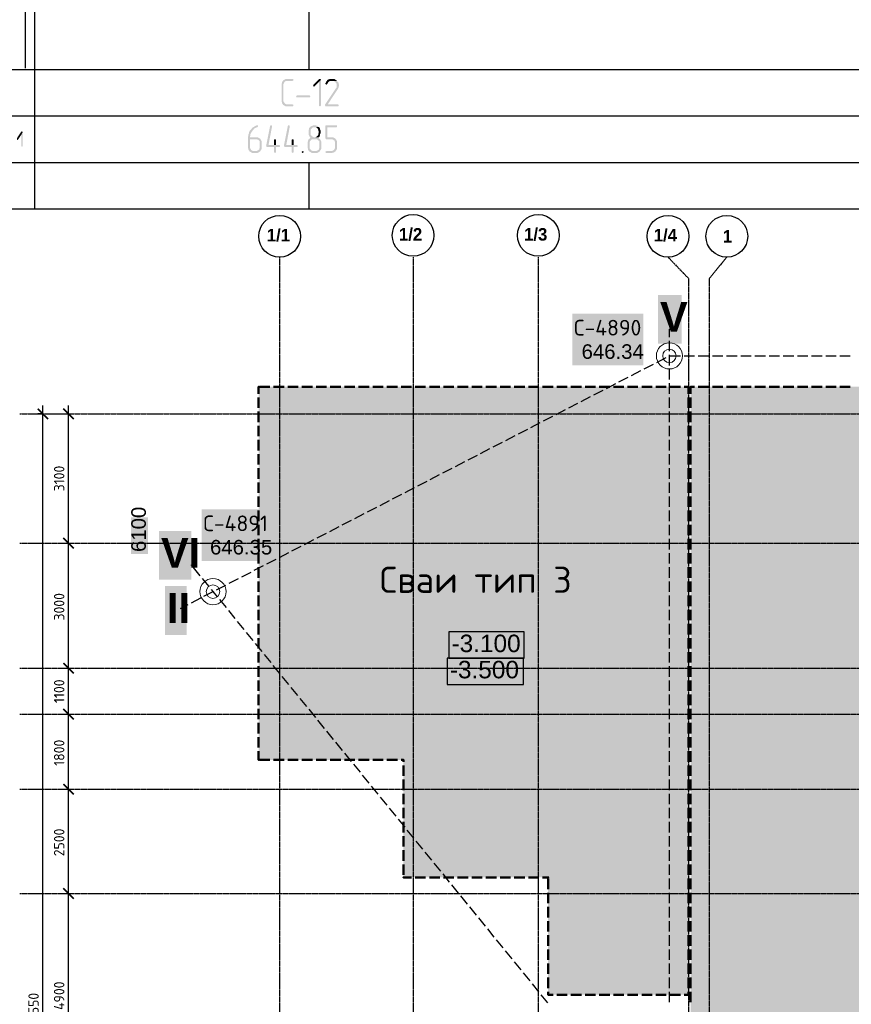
# Model space of a CAD drawing. Header units: millimetres. Extents: x -93479 to 1057970, y -66333 to 172656.
# Tile 16 of 256: x 126972 to 135902, y 10998 to 21574. Entities that reach past the tile are written whole.
import ezdxf

# ---------------------------------------------------------------- set-up
doc = ezdxf.new("R2010")
doc.units = ezdxf.units.MM
doc.linetypes.add('______5', pattern=[1100, 800, -100, 100, -100])
doc.linetypes.add('осевая', pattern=[50.8, 31.75, -6.35, 6.35, -6.35])
for name, color, linetype in [('PDF _Геометрия', 7, 'Continuous'), ('PDF _Общий01', 7, 'Continuous'), ('PDF _Полож. о картогр. знаках', 7, 'Continuous'), ('PDF _Сплошная заливка', 7, 'Continuous'), ('PDF _Текст', 7, 'Continuous')]:
    doc.layers.add(name, color=color, linetype=linetype)
for name, color, linetype, true_color in [('PDF _Примечания', 7, 'Continuous', 0xececec), ('PDF _Фундамент глуб. заложения', 7, 'Continuous', 0x646464), ('PDF$_Размерная$линия$$общее', 7, 'Continuous', 0xa0a0a0)]:
    doc.layers.add(name, color=color, linetype=linetype, true_color=true_color)
doc.layers.add('Оси', color=40, linetype='______5', lineweight=18)
doc.layers.add('СПДС_РАЗМЕРЫ', color=152, linetype='Continuous', lineweight=25)
doc.styles.add('GOST-2.304_Type-B', font='GOST_Common.ttf')
doc.styles.add('MtXpl_Century Gothic', font='GOTHICB.TTF', dxfattribs={"height": 0.2})
doc.styles.add('PDF Arial', font='arial.ttf')
doc.styles.add('PDF Arial Bold', font='arialbd.ttf')
doc.styles.add('PDF ISOCPEUR', font='isocpeur.ttf')
doc.dimstyles.new('СПДС', dxfattribs={"dimscale": 100, "dimtxt": 2.5, "dimasz": 2.5, "dimexe": 1.25, "dimexo": 0, "dimtad": 1, "dimdec": 0, "dimtxsty": 'GOST-2.304_Type-B', "dimblk": 'ARCHTICK', "dimcen": 2.5, "dimdle": 2, "dimadec": 0, "dimazin": 2, "dimtfac": 0.75, "dimtdec": 0, "dimtmove": 1, "dimatfit": 3, "dimfxl": 1, "dimtolj": 1, "dimarcsym": 1})

# ---------------------------------------------------------------- blocks, each defined once
blk = doc.blocks.new('геология 1')
at = {"layer": 'PDF _Сплошная заливка', "transparency": 33554559}
for points in [[(1.7751, -21.7836), (1.7467, -21.7836), (1.7434, -21.7853), (1.7417, -21.787), (1.7384, -21.7886), (1.7351, -21.7903), (1.7334, -21.7936), (1.7317, -21.7953), (1.7301, -21.7986), (1.7301, -21.802), (1.7284, -21.8053), (1.7284, -21.8786), (1.7301, -21.882), (1.7301, -21.8853), (1.7317, -21.8886), (1.7334, -21.8903), (1.7351, -21.8936), (1.7384, -21.8953), (1.7417, -21.897), (1.7434, -21.8986), (1.7467, -21.9003), (1.7751, -21.9003), (1.7767, -21.8986), (1.7784, -21.8986), (1.7784, -21.8936), (1.7751, -21.892), (1.7501, -21.892), (1.7467, -21.8903), (1.7434, -21.8886), (1.7417, -21.887), (1.7401, -21.8836), (1.7384, -21.882), (1.7367, -21.8786), (1.7367, -21.8053), (1.7384, -21.802), (1.7401, -21.7986), (1.7417, -21.7953), (1.7451, -21.7936), (1.7467, -21.792), (1.7751, -21.792), (1.7784, -21.7903), (1.7784, -21.7836)], [(1.8917, -21.7836), (1.8884, -21.7836), (1.8634, -21.8086), (1.8617, -21.812), (1.8634, -21.8153), (1.8667, -21.817), (1.8684, -21.8153), (1.8867, -21.797), (1.8951, -21.787), (1.8934, -21.7836)], [(1.8951, -21.787), (1.8867, -21.797), (1.8867, -21.897), (1.8884, -21.8986), (1.8917, -21.9003), (1.8934, -21.8986), (1.8951, -21.897)], [(1.9617, -21.792), (1.9401, -21.792), (1.9467, -21.792), (1.9501, -21.7936), (1.9534, -21.7953), (1.9551, -21.797), (1.9584, -21.8003), (1.9601, -21.802), (1.9617, -21.8053), (1.9617, -21.8186), (1.9601, -21.822), (1.9584, -21.8236), (1.9117, -21.8936), (1.9117, -21.8953), (1.9134, -21.8986), (1.9167, -21.9003), (1.9667, -21.9003), (1.9684, -21.8986), (1.9701, -21.8986), (1.9701, -21.8936), (1.9667, -21.892), (1.9234, -21.892), (1.9651, -21.8286), (1.9667, -21.8253), (1.9684, -21.822), (1.9701, -21.8203), (1.9701, -21.817), (1.9717, -21.8136), (1.9717, -21.8086), (1.9701, -21.8053), (1.9701, -21.802), (1.9684, -21.7986), (1.9667, -21.797), (1.9634, -21.7936)], [(1.9401, -21.7836), (1.9334, -21.7836), (1.9301, -21.7853), (1.9267, -21.7853), (1.9251, -21.787), (1.9217, -21.7886), (1.9201, -21.792), (1.9184, -21.7936), (1.9167, -21.797), (1.9151, -21.8003), (1.9134, -21.802), (1.9134, -21.8036), (1.9151, -21.807), (1.9184, -21.8086), (1.9201, -21.807), (1.9217, -21.8053), (1.9234, -21.802), (1.9251, -21.7986), (1.9267, -21.797), (1.9284, -21.7953), (1.9317, -21.7936), (1.9351, -21.792), (1.9617, -21.792), (1.9617, -21.7903), (1.9584, -21.7886), (1.9551, -21.787), (1.9534, -21.7853), (1.9501, -21.7836), (1.9434, -21.7836)], [(1.8451, -21.862), (1.8484, -21.862), (1.8501, -21.8586), (1.8484, -21.8553), (1.8467, -21.8536), (1.7951, -21.8536), (1.7917, -21.8553), (1.7901, -21.8586), (1.7917, -21.862)], [(0.6317, -22.0053), (0.6301, -22.007), (0.6284, -22.007), (0.6117, -22.032), (0.6101, -22.0403), (0.6117, -22.042), (0.6151, -22.0403), (0.6284, -22.0203), (0.6351, -22.0086), (0.6334, -22.007)], [(0.6351, -22.0086), (0.6284, -22.0203), (0.6284, -22.067), (0.6301, -22.0686), (0.6317, -22.0703), (0.6334, -22.0703), (0.6351, -22.067)], [(1.6251, -21.9803), (1.6234, -21.9803), (1.6201, -21.982), (1.6167, -21.9836), (1.6134, -21.9853), (1.6117, -21.987), (1.6084, -21.9886), (1.6051, -21.9903), (1.6034, -21.992), (1.6017, -21.9953), (1.5984, -21.9986), (1.5967, -22.0003), (1.5951, -22.002), (1.5934, -22.0053), (1.5917, -22.0086), (1.5917, -22.012), (1.5901, -22.0153), (1.5884, -22.0186), (1.5884, -22.0253), (1.5867, -22.0286), (1.5867, -22.0753), (1.5884, -22.0786), (1.5884, -22.082), (1.5901, -22.0853), (1.5917, -22.087), (1.5934, -22.0903), (1.6117, -22.0886), (1.6084, -22.0886), (1.6051, -22.087), (1.6017, -22.0853), (1.6001, -22.0836), (1.5984, -22.0803), (1.5967, -22.0786), (1.5951, -22.0753), (1.5951, -22.0386), (1.6201, -22.0386), (1.6384, -22.037), (1.6351, -22.0353), (1.6334, -22.0336), (1.6301, -22.032), (1.6267, -22.0303), (1.5951, -22.0303), (1.5951, -22.027), (1.5967, -22.0236), (1.5967, -22.0186), (1.5984, -22.0153), (1.6001, -22.012), (1.6017, -22.0086), (1.6034, -22.007), (1.6051, -22.0036), (1.6067, -22.002), (1.6084, -21.9986), (1.6117, -21.997), (1.6134, -21.9936), (1.6167, -21.992), (1.6201, -21.9903), (1.6234, -21.9886), (1.6251, -21.9886), (1.6267, -21.987), (1.6284, -21.9853), (1.6284, -21.9803)], [(1.6851, -21.9803), (1.6817, -21.9803), (1.6801, -21.9836), (1.6634, -22.067), (1.6651, -22.0703), (1.6684, -22.072), (1.6967, -22.072), (1.6967, -22.0936), (1.6984, -22.0953), (1.7017, -22.097), (1.7034, -22.0953), (1.7051, -22.0936), (1.7051, -22.072), (1.7184, -22.072), (1.7217, -22.0703), (1.7217, -22.0653), (1.7184, -22.0636), (1.6734, -22.0636), (1.6884, -21.9853), (1.6884, -21.9836), (1.6867, -21.9803)], [(1.7601, -21.9803), (1.7567, -21.9803), (1.7551, -21.9836), (1.7384, -22.067), (1.7401, -22.0703), (1.7434, -22.072), (1.7717, -22.072), (1.7717, -22.0936), (1.7734, -22.0953), (1.7767, -22.097), (1.7784, -22.0953), (1.7801, -22.0936), (1.7801, -22.072), (1.7934, -22.072), (1.7967, -22.0703), (1.7967, -22.0653), (1.7934, -22.0636), (1.7484, -22.0636), (1.7634, -21.9853), (1.7634, -21.9836), (1.7617, -21.9803)], [(1.8684, -21.9803), (1.8617, -21.9803), (1.8584, -21.982), (1.8551, -21.9836), (1.8517, -21.9853), (1.8501, -21.987), (1.8467, -21.9903), (1.8451, -21.992), (1.8451, -21.9953), (1.8434, -21.9986), (1.8434, -22.0203), (1.8451, -22.0236), (1.8467, -22.027), (1.8484, -22.0303), (1.8517, -22.032), (1.8484, -22.0353), (1.8467, -22.037), (1.8717, -22.0386), (1.8751, -22.0386), (1.8784, -22.0403), (1.8817, -22.0403), (1.8834, -22.0436), (1.8867, -22.0453), (1.8884, -22.0486), (1.8884, -22.0753), (1.8867, -22.0786), (1.8867, -22.082), (1.8834, -22.0836), (1.8817, -22.0853), (1.8784, -22.087), (1.8751, -22.0886), (1.8634, -22.0886), (1.8451, -22.0903), (1.8484, -22.092), (1.8517, -22.0936), (1.8534, -22.0953), (1.8567, -22.097), (1.8784, -22.097), (1.8817, -22.0953), (1.8851, -22.0936), (1.8867, -22.092), (1.8901, -22.0903), (1.8917, -22.087), (1.8934, -22.0836), (1.8951, -22.082), (1.8967, -22.0786), (1.8967, -22.0486), (1.8951, -22.0453), (1.8934, -22.042), (1.8917, -22.0386), (1.8884, -22.037), (1.8867, -22.0353), (1.8834, -22.032), (1.8867, -22.0303), (1.8651, -22.0303), (1.8617, -22.0286), (1.8584, -22.027), (1.8567, -22.0253), (1.8534, -22.022), (1.8517, -22.0203), (1.8517, -21.9986), (1.8534, -21.9953), (1.8567, -21.992), (1.8584, -21.9903), (1.8617, -21.9886), (1.8684, -21.9886), (1.8851, -21.987), (1.8834, -21.9853), (1.8801, -21.982), (1.8767, -21.982), (1.8734, -21.9803), (1.8701, -21.9803)], [(1.8851, -21.987), (1.8684, -21.9886), (1.8751, -21.9886), (1.8767, -21.9903), (1.8801, -21.992), (1.8817, -21.9953), (1.8834, -21.9986), (1.8834, -22.002), (1.8851, -22.0053), (1.8851, -22.0136), (1.8834, -22.017), (1.8834, -22.0203), (1.8817, -22.022), (1.8801, -22.0253), (1.8767, -22.027), (1.8751, -22.0286), (1.8717, -22.0303), (1.8684, -22.0303), (1.8867, -22.0303), (1.8884, -22.0286), (1.8901, -22.0253), (1.8901, -22.0236), (1.8917, -22.0203), (1.8917, -22.017), (1.8934, -22.0136), (1.8934, -22.002), (1.8917, -21.9986), (1.8917, -21.9953), (1.8901, -21.992), (1.8884, -21.9886)], [(1.9601, -21.9803), (1.9151, -21.9803), (1.9134, -21.9836), (1.9134, -22.0336), (1.9151, -22.037), (1.9167, -22.0386), (1.9417, -22.0386), (1.9451, -22.0403), (1.9484, -22.042), (1.9501, -22.0436), (1.9534, -22.0453), (1.9534, -22.0486), (1.9551, -22.052), (1.9551, -22.0753), (1.9534, -22.0786), (1.9517, -22.082), (1.9501, -22.0836), (1.9484, -22.0853), (1.9451, -22.087), (1.9417, -22.0886), (1.9184, -22.0886), (1.9151, -22.0903), (1.9134, -22.0936), (1.9151, -22.0953), (1.9184, -22.097), (1.9417, -22.097), (1.9451, -22.0953), (1.9484, -22.0953), (1.9517, -22.0936), (1.9534, -22.092), (1.9567, -22.0903), (1.9584, -22.087), (1.9601, -22.0836), (1.9617, -22.082), (1.9634, -22.0786), (1.9634, -22.0486), (1.9617, -22.0453), (1.9601, -22.042), (1.9584, -22.0403), (1.9567, -22.037), (1.9534, -22.0353), (1.9517, -22.0336), (1.9484, -22.032), (1.9451, -22.0303), (1.9217, -22.0303), (1.9217, -21.9886), (1.9601, -21.9886), (1.9634, -21.987), (1.9634, -21.9803)], [(1.6384, -22.037), (1.6201, -22.0386), (1.6234, -22.0386), (1.6267, -22.0403), (1.6301, -22.0403), (1.6317, -22.0436), (1.6351, -22.0453), (1.6367, -22.0486), (1.6367, -22.0753), (1.6351, -22.0786), (1.6351, -22.082), (1.6317, -22.0836), (1.6301, -22.0853), (1.6267, -22.087), (1.6234, -22.0886), (1.6117, -22.0886), (1.5934, -22.0903), (1.5967, -22.092), (1.6001, -22.0936), (1.6017, -22.0953), (1.6051, -22.097), (1.6267, -22.097), (1.6301, -22.0953), (1.6334, -22.0936), (1.6351, -22.092), (1.6384, -22.0903), (1.6401, -22.087), (1.6417, -22.0836), (1.6434, -22.082), (1.6451, -22.0786), (1.6451, -22.0486), (1.6434, -22.0453), (1.6417, -22.042), (1.6401, -22.0403)], [(1.7017, -22.0386), (1.6984, -22.0386), (1.6967, -22.042), (1.6967, -22.0636), (1.6734, -22.0636), (1.7051, -22.0636), (1.7051, -22.042), (1.7034, -22.0386)], [(1.7767, -22.0386), (1.7734, -22.0386), (1.7717, -22.042), (1.7717, -22.0636), (1.7484, -22.0636), (1.7801, -22.0636), (1.7801, -22.042), (1.7784, -22.0386)], [(1.8467, -22.037), (1.8434, -22.0386), (1.8417, -22.042), (1.8401, -22.0453), (1.8401, -22.0486), (1.8384, -22.052), (1.8384, -22.0553), (1.8384, -22.0753), (1.8401, -22.0786), (1.8401, -22.082), (1.8417, -22.0853), (1.8434, -22.087), (1.8451, -22.0903), (1.8634, -22.0886), (1.8601, -22.0886), (1.8567, -22.087), (1.8534, -22.0853), (1.8517, -22.0836), (1.8501, -22.0803), (1.8484, -22.0786), (1.8467, -22.0753), (1.8467, -22.052), (1.8484, -22.0486), (1.8501, -22.0453), (1.8517, -22.0436), (1.8551, -22.0403), (1.8567, -22.0386), (1.8717, -22.0386)], [(1.8184, -22.0886), (1.8151, -22.0903), (1.8134, -22.0936), (1.8151, -22.0953), (1.8184, -22.097), (1.8201, -22.0953), (1.8217, -22.0936), (1.8217, -22.0903)]]:
    blk.add_hatch(color=256, dxfattribs=at).paths.add_polyline_path(points)
at = {"layer": 'PDF _Геометрия', "lineweight": 25}
for points in [[(1.8451, -21.7436), (1.8451, -19.1836), (1.9634, -19.1836)], [(0.6451, -19.4953), (0.6451, -21.7386)], [(0.6851, -19.4953), (0.6851, -22.132)], [(-0.2466, -21.7436), (4.7917, -21.7436), (4.7934, -21.7436)], [(0.6451, -21.7436), (0.6467, -21.7436)], [(0.6851, -21.7436), (0.6851, -22.3336)], [(-0.2466, -21.9403), (4.7917, -21.9403), (4.7934, -21.9403)], [(-0.2466, -22.137), (4.7917, -22.137), (4.7934, -22.137)], [(0.6851, -22.137), (0.6867, -22.137)], [(1.8451, -22.3336), (1.8451, -22.137), (1.8467, -22.137)], [(-0.2466, -22.3336), (4.7917, -22.3336), (4.7934, -22.3336)]]:
    blk.add_lwpolyline(points, dxfattribs=at)
blk = doc.blocks.new('скважины')
at = {"layer": 'PDF _Примечания', "transparency": 33554559}
blk.add_hatch(color=256, dxfattribs=at).paths.add_polyline_path([(2.9703, 12.3441), (4.057, 12.3441), (4.057, 11.4622), (5.1436, 11.4622), (5.1436, 10.5803), (6.1987, 10.5803), (6.1987, 15.1472), (2.9703, 15.1472)])
at = {"layer": 'PDF _Общий01', "lineweight": 25}
for points in [[(4.3986, 13.1088), (4.9647, 13.1088), (4.9647, 13.3056), (4.3986, 13.3056)], [(4.387, 12.9119), (4.9583, 12.9119), (4.9583, 13.1088), (4.387, 13.1088)]]:
    blk.add_lwpolyline(points, close=True, dxfattribs=at)
at = {"layer": 'PDF _Общий01', "color": 7, "lineweight": 25, "true_color": 0xffffff, "transparency": 33554559}
for points in [[(4.3868, 13.097), (4.875, 13.097), (4.3868, 13.3175), (4.875, 13.3175)], [(4.3758, 12.9001), (4.8744, 12.9001), (4.3758, 13.1206), (4.8744, 13.1206)]]:
    blk.add_solid(points, dxfattribs=at)
at = {"layer": 'PDF _Полож. о картогр. знаках', "lineweight": 25}
for points in [[(6.0548, 15.5197), (6.0548, 15.5793)], [(6.0548, 15.4134), (6.0548, 15.4921)], [(6.0548, 15.3071), (6.0548, 15.3858)], [(5.8649, 15.2809), (5.9349, 15.317)], [(5.9594, 15.3297), (6.0293, 15.3658)], [(6.0538, 15.3784), (6.0548, 15.379)], [(6.0591, 15.379), (6.1378, 15.379)], [(6.1654, 15.379), (6.2441, 15.379)], [(6.2717, 15.379), (6.3504, 15.379)], [(6.378, 15.379), (6.4567, 15.379)], [(6.4843, 15.379), (6.563, 15.379)], [(6.5906, 15.379), (6.6693, 15.379)], [(6.6969, 15.379), (6.7756, 15.379)], [(6.8031, 15.379), (6.8819, 15.379)], [(6.9094, 15.379), (6.9882, 15.379)], [(7.0157, 15.379), (7.0945, 15.379)], [(7.122, 15.379), (7.2008, 15.379)], [(7.2283, 15.379), (7.3071, 15.379)], [(7.3346, 15.379), (7.4134, 15.379)], [(5.7705, 15.2321), (5.8404, 15.2682)], [(6.0548, 15.2008), (6.0548, 15.2795)], [(5.5816, 15.1345), (5.6516, 15.1706)], [(5.6761, 15.1833), (5.746, 15.2194)], [(6.0548, 15.0945), (6.0548, 15.1732)], [(5.4872, 15.0857), (5.5571, 15.1218)], [(5.2983, 14.9881), (5.3682, 15.0243)], [(5.3927, 15.0369), (5.4627, 15.0731)], [(6.0548, 14.9882), (6.0548, 15.0669)], [(5.2038, 14.9393), (5.2738, 14.9755)], [(6.0548, 14.8819), (6.0548, 14.9606)], [(5.015, 14.8418), (5.0849, 14.8779)], [(5.1094, 14.8905), (5.1794, 14.9267)], [(4.9205, 14.793), (4.9905, 14.8291)], [(6.0548, 14.7756), (6.0548, 14.8543)], [(4.7316, 14.6954), (4.8016, 14.7315)], [(4.8261, 14.7442), (4.896, 14.7803)], [(6.0548, 14.6693), (6.0548, 14.748)], [(4.6372, 14.6466), (4.7072, 14.6827)], [(4.4483, 14.549), (4.5183, 14.5852)], [(4.5428, 14.5978), (4.6127, 14.6339)], [(6.0548, 14.563), (6.0548, 14.6417)], [(4.3539, 14.5002), (4.4238, 14.5364)], [(6.0548, 14.4567), (6.0548, 14.5354)], [(4.165, 14.4026), (4.235, 14.4388)], [(4.2594, 14.4514), (4.3294, 14.4876)], [(6.0548, 14.3504), (6.0548, 14.4291)], [(4.0706, 14.3538), (4.1405, 14.39)], [(3.8817, 14.2563), (3.9516, 14.2924)], [(3.9761, 14.3051), (4.0461, 14.3412)], [(6.0548, 14.2441), (6.0548, 14.3228)], [(3.7872, 14.2075), (3.8572, 14.2436)], [(6.0548, 14.1378), (6.0548, 14.2165)], [(3.5984, 14.1099), (3.6683, 14.146)], [(3.6928, 14.1587), (3.7628, 14.1948)], [(3.5039, 14.0611), (3.5739, 14.0972)], [(6.0548, 14.0315), (6.0548, 14.1102)], [(3.315, 13.9635), (3.385, 13.9997)], [(3.4095, 14.0123), (3.4794, 14.0485)], [(6.0548, 13.9252), (6.0548, 14.0039)], [(3.2206, 13.9147), (3.2905, 13.9509)], [(3.0317, 13.8172), (3.1017, 13.8533)], [(3.1262, 13.8659), (3.1961, 13.9021)], [(6.0548, 13.8189), (6.0548, 13.8976)], [(2.4777, 13.7888), (2.528, 13.7282)], [(2.9373, 13.7684), (3.0072, 13.8045)], [(6.0548, 13.7126), (6.0548, 13.7913)], [(2.5456, 13.707), (2.5958, 13.6464)], [(2.7484, 13.6708), (2.8183, 13.7069)], [(2.8428, 13.7196), (2.9128, 13.7557)], [(6.0548, 13.6063), (6.0548, 13.685)], [(2.5595, 13.5732), (2.6295, 13.6093)], [(2.6134, 13.6252), (2.6274, 13.6083), (2.6582, 13.5704)], [(2.6539, 13.622), (2.7239, 13.6581)], [(2.4651, 13.5244), (2.535, 13.5606)], [(2.6756, 13.549), (2.7253, 13.4879)], [(6.0548, 13.5), (6.0548, 13.5787)], [(2.3845, 13.4828), (2.4406, 13.5118)], [(2.7427, 13.4666), (2.7924, 13.4055)], [(6.0548, 13.3937), (6.0548, 13.4724)], [(2.8097, 13.3841), (2.8594, 13.323)], [(6.0548, 13.2874), (6.0548, 13.3661)], [(2.8768, 13.3016), (2.9265, 13.2405)], [(6.0548, 13.1811), (6.0548, 13.2598)], [(2.9439, 13.2192), (2.9936, 13.1581)], [(3.011, 13.1367), (3.0607, 13.0756)], [(6.0548, 13.0748), (6.0548, 13.1535)], [(3.078, 13.0542), (3.1277, 12.9931)], [(6.0548, 12.9685), (6.0548, 13.0472)], [(3.1451, 12.9718), (3.1948, 12.9107)], [(3.2122, 12.8893), (3.2619, 12.8282)], [(6.0548, 12.8622), (6.0548, 12.9409)], [(3.2793, 12.8068), (3.329, 12.7457)], [(6.0548, 12.7559), (6.0548, 12.8346)], [(3.3463, 12.7244), (3.396, 12.6633)], [(6.0548, 12.6496), (6.0548, 12.7283)], [(3.4134, 12.6419), (3.4631, 12.5808)], [(6.0548, 12.5433), (6.0548, 12.622)], [(3.4805, 12.5594), (3.5302, 12.4983)], [(6.0548, 12.437), (6.0548, 12.5157)], [(3.5476, 12.477), (3.5972, 12.4159)], [(3.6146, 12.3945), (3.6643, 12.3334)], [(6.0548, 12.3307), (6.0548, 12.4094)], [(3.6817, 12.312), (3.7314, 12.251)], [(6.0548, 12.2244), (6.0548, 12.3031)], [(3.7488, 12.2296), (3.7985, 12.1685)], [(3.8159, 12.1471), (3.8655, 12.086)], [(6.0548, 12.1181), (6.0548, 12.1969)], [(3.8829, 12.0646), (3.9326, 12.0036)], [(6.0548, 12.0118), (6.0548, 12.0906)], [(3.95, 11.9822), (3.9997, 11.9211)], [(6.0548, 11.9055), (6.0548, 11.9843)], [(4.0171, 11.8997), (4.0668, 11.8386)], [(6.0548, 11.7992), (6.0548, 11.878)], [(4.0842, 11.8172), (4.1338, 11.7562)], [(6.0548, 11.6929), (6.0548, 11.7717)], [(4.1512, 11.7348), (4.2009, 11.6737)], [(4.2183, 11.6523), (4.268, 11.5912)], [(6.0548, 11.5866), (6.0548, 11.6654)], [(4.2854, 11.5698), (4.3351, 11.5088)], [(6.0548, 11.4803), (6.0548, 11.5591)], [(4.3525, 11.4874), (4.4021, 11.4263)], [(4.4195, 11.4049), (4.4692, 11.3438)], [(6.0548, 11.374), (6.0548, 11.4528)], [(4.4866, 11.3225), (4.5363, 11.2614)], [(6.0548, 11.2677), (6.0548, 11.3465)], [(4.5537, 11.24), (4.6034, 11.1789)], [(6.0548, 11.1614), (6.0548, 11.2402)], [(4.6208, 11.1575), (4.6704, 11.0964)], [(6.0548, 11.0551), (6.0548, 11.1339)], [(4.6878, 11.0751), (4.7375, 11.014)], [(6.0548, 10.9488), (6.0548, 11.0276)], [(4.7549, 10.9926), (4.8046, 10.9315)], [(4.822, 10.9101), (4.8717, 10.849)], [(6.0548, 10.8425), (6.0548, 10.9213)], [(4.8891, 10.8277), (4.9387, 10.7666)], [(6.0548, 10.7362), (6.0548, 10.815)], [(4.9561, 10.7452), (5.0058, 10.6841)], [(5.0232, 10.6627), (5.0729, 10.6016)], [(6.0548, 10.6299), (6.0548, 10.7087)], [(5.0903, 10.5803), (5.14, 10.5192)], [(6.0548, 10.5236), (6.0548, 10.6024)]]:
    blk.add_lwpolyline(points, dxfattribs=at)
at = {"layer": 'PDF _Полож. о картогр. знаках', "lineweight": 13}
for centre, radius in [((6.0548, 15.379), 0.0981), ((6.0548, 15.379), 0.0504), ((6.0548, 15.379), 0.0504), ((2.6274, 13.6083), 0.0981), ((2.6274, 13.6083), 0.0504), ((2.6274, 13.6083), 0.0504)]:
    blk.add_circle(centre, radius, dxfattribs=at)
at = {"layer": 'PDF _Полож. о картогр. знаках', "color": 7, "lineweight": 13, "true_color": 0xffffff, "transparency": 33554559}
for points in [[(5.9682, 15.4697), (6.1467, 15.4697), (5.9682, 15.8371), (6.1467, 15.8371)], [(5.3265, 15.3076), (5.858, 15.3076), (5.3265, 15.6971), (5.858, 15.6971)], [(2.5432, 13.838), (3.0511, 13.838), (2.5432, 14.2276), (3.0511, 14.2276)], [(2.2216, 13.6972), (2.4657, 13.6972), (2.2216, 14.0646), (2.4657, 14.0646)], [(2.2664, 13.2828), (2.4291, 13.2828), (2.2664, 13.6503), (2.4291, 13.6503)]]:
    blk.add_solid(points, dxfattribs=at)
at = {"layer": 'PDF _Полож. о картогр. знаках', "lineweight": 25, "transparency": 33554559}
for points in [[(6.0548, 15.5744), (6.0499, 15.5793), (6.0597, 15.5793), (6.0548, 15.5842)], [(6.0499, 15.379), (6.0548, 15.3839), (6.0548, 15.374), (6.0597, 15.379)], [(6.0504, 15.3767), (6.0526, 15.3833), (6.0571, 15.3746), (6.0592, 15.3812)], [(2.4599, 13.8104), (2.4668, 13.8097), (2.4593, 13.8034), (2.4662, 13.8028)], [(2.6243, 13.6121), (2.6312, 13.6114), (2.6236, 13.6052), (2.6305, 13.6045)], [(2.6243, 13.6121), (2.6312, 13.6114), (2.6236, 13.6051), (2.6305, 13.6045)], [(2.3801, 13.4805), (2.3822, 13.4872), (2.3868, 13.4784), (2.3889, 13.4851)]]:
    blk.add_solid(points, dxfattribs=at)
at = {"layer": 'PDF _Полож. о картогр. знаках', "lineweight": 13, "transparency": 33554559}
for points in [[(5.3383, 15.5081), (5.846, 15.5081), (5.3383, 15.496), (5.846, 15.496)], [(2.555, 14.0385), (3.0391, 14.0385), (2.555, 14.0265), (3.0391, 14.0265)]]:
    blk.add_solid(points, dxfattribs=at)
at = {"layer": 'PDF _Полож. о картогр. знаках', "color": 7, "lineweight": 25, "true_color": 0xffffff, "transparency": 33554559}
blk.add_solid([(3.8598, 13.5073), (5.2968, 13.5073), (3.8598, 13.8747), (5.2968, 13.8747)], dxfattribs=at)
at = {"layer": 'PDF _Примечания', "color": 8, "lineweight": 35, "true_color": 0x777777, "transparency": 33554559}
blk.add_solid([(6.2144, 15.1472), (6.2144, 9.6669), (21.2696, 15.1472), (21.2696, 9.6669)], dxfattribs=at)
at = {"layer": 'PDF _Фундамент глуб. заложения', "lineweight": 50}
for points in [[(2.9703, 15.0945), (2.9703, 15.1472)], [(2.9764, 15.1472), (3.0551, 15.1472)], [(3.0827, 15.1472), (3.1614, 15.1472)], [(3.189, 15.1472), (3.2677, 15.1472)], [(3.2953, 15.1472), (3.374, 15.1472)], [(3.4016, 15.1472), (3.4803, 15.1472)], [(3.5079, 15.1472), (3.5866, 15.1472)], [(3.6142, 15.1472), (3.6929, 15.1472)], [(3.7205, 15.1472), (3.7992, 15.1472)], [(3.8268, 15.1472), (3.9055, 15.1472)], [(3.9331, 15.1472), (4.0118, 15.1472)], [(4.0394, 15.1472), (4.1181, 15.1472)], [(4.1457, 15.1472), (4.2244, 15.1472)], [(4.252, 15.1472), (4.3307, 15.1472)], [(4.3583, 15.1472), (4.437, 15.1472)], [(4.4646, 15.1472), (4.5433, 15.1472)], [(4.5709, 15.1472), (4.6496, 15.1472)], [(4.6772, 15.1472), (4.7559, 15.1472)], [(4.7835, 15.1472), (4.8622, 15.1472)], [(4.8898, 15.1472), (4.9685, 15.1472)], [(4.9961, 15.1472), (5.0748, 15.1472)], [(5.1024, 15.1472), (5.1811, 15.1472)], [(5.2087, 15.1472), (5.2874, 15.1472)], [(5.315, 15.1472), (5.3937, 15.1472)], [(5.4213, 15.1472), (5.5, 15.1472)], [(5.5276, 15.1472), (5.6063, 15.1472)], [(5.6339, 15.1472), (5.7126, 15.1472)], [(5.7402, 15.1472), (5.8189, 15.1472)], [(5.8465, 15.1472), (5.9252, 15.1472)], [(5.9528, 15.1472), (6.0315, 15.1472)], [(6.0591, 15.1472), (6.1378, 15.1472)], [(6.1654, 15.1472), (6.1987, 15.1472), (6.1987, 15.0945)], [(6.2144, 15.0945), (6.2144, 15.1472), (6.2441, 15.1472)], [(6.2717, 15.1472), (6.3504, 15.1472)], [(6.378, 15.1472), (6.4567, 15.1472)], [(6.4843, 15.1472), (6.563, 15.1472)], [(6.5906, 15.1472), (6.6693, 15.1472)], [(6.6969, 15.1472), (6.7756, 15.1472)], [(6.8031, 15.1472), (6.8819, 15.1472)], [(6.9094, 15.1472), (6.9882, 15.1472)], [(7.0157, 15.1472), (7.0945, 15.1472)], [(7.122, 15.1472), (7.2008, 15.1472)], [(7.2283, 15.1472), (7.3071, 15.1472)], [(7.3346, 15.1472), (7.4134, 15.1472)], [(2.9703, 14.9882), (2.9703, 15.0669)], [(6.1987, 14.9882), (6.1987, 15.0669)], [(6.2144, 14.9882), (6.2144, 15.0669)], [(2.9703, 14.8819), (2.9703, 14.9606)], [(6.1987, 14.8819), (6.1987, 14.9606)], [(6.2144, 14.8819), (6.2144, 14.9606)], [(2.9703, 14.7756), (2.9703, 14.8543)], [(6.1987, 14.7756), (6.1987, 14.8543)], [(6.2144, 14.7756), (6.2144, 14.8543)], [(2.9703, 14.6693), (2.9703, 14.748)], [(6.1987, 14.6693), (6.1987, 14.748)], [(6.2144, 14.6693), (6.2144, 14.748)], [(2.9703, 14.563), (2.9703, 14.6417)], [(6.1987, 14.563), (6.1987, 14.6417)], [(6.2144, 14.563), (6.2144, 14.6417)], [(2.9703, 14.4567), (2.9703, 14.5354)], [(6.1987, 14.4567), (6.1987, 14.5354)], [(6.2144, 14.4567), (6.2144, 14.5354)], [(2.9703, 14.3504), (2.9703, 14.4291)], [(6.1987, 14.3504), (6.1987, 14.4291)], [(6.2144, 14.3504), (6.2144, 14.4291)], [(2.9703, 14.2441), (2.9703, 14.3228)], [(6.1987, 14.2441), (6.1987, 14.3228)], [(6.2144, 14.2441), (6.2144, 14.3228)], [(2.9703, 14.1378), (2.9703, 14.2165)], [(6.1987, 14.1378), (6.1987, 14.2165)], [(6.2144, 14.1378), (6.2144, 14.2165)], [(2.9703, 14.0315), (2.9703, 14.1102)], [(6.1987, 14.0315), (6.1987, 14.1102)], [(6.2144, 14.0315), (6.2144, 14.1102)], [(2.9703, 13.9252), (2.9703, 14.0039)], [(6.1987, 13.9252), (6.1987, 14.0039)], [(6.2144, 13.9252), (6.2144, 14.0039)], [(2.9703, 13.8189), (2.9703, 13.8976)], [(6.1987, 13.8189), (6.1987, 13.8976)], [(6.2144, 13.8189), (6.2144, 13.8976)], [(2.9703, 13.7126), (2.9703, 13.7913)], [(6.1987, 13.7126), (6.1987, 13.7913)], [(6.2144, 13.7126), (6.2144, 13.7913)], [(2.9703, 13.6063), (2.9703, 13.685)], [(6.1987, 13.6063), (6.1987, 13.685)], [(6.2144, 13.6063), (6.2144, 13.685)], [(2.9703, 13.5), (2.9703, 13.5787)], [(6.1987, 13.5), (6.1987, 13.5787)], [(6.2144, 13.5), (6.2144, 13.5787)], [(2.9703, 13.3937), (2.9703, 13.4724)], [(6.1987, 13.3937), (6.1987, 13.4724)], [(6.2144, 13.3937), (6.2144, 13.4724)], [(2.9703, 13.2874), (2.9703, 13.3661)], [(6.1987, 13.2874), (6.1987, 13.3661)], [(6.2144, 13.2874), (6.2144, 13.3661)], [(2.9703, 13.1811), (2.9703, 13.2598)], [(6.1987, 13.1811), (6.1987, 13.2598)], [(6.2144, 13.1811), (6.2144, 13.2598)], [(2.9703, 13.0748), (2.9703, 13.1535)], [(6.1987, 13.0748), (6.1987, 13.1535)], [(6.2144, 13.0748), (6.2144, 13.1535)], [(2.9703, 12.9685), (2.9703, 13.0472)], [(6.1987, 12.9685), (6.1987, 13.0472)], [(6.2144, 12.9685), (6.2144, 13.0472)], [(2.9703, 12.8622), (2.9703, 12.9409)], [(6.1987, 12.8622), (6.1987, 12.9409)], [(6.2144, 12.8622), (6.2144, 12.9409)], [(2.9703, 12.7559), (2.9703, 12.8346)], [(6.1987, 12.7559), (6.1987, 12.8346)], [(6.2144, 12.7559), (6.2144, 12.8346)], [(2.9703, 12.6496), (2.9703, 12.7283)], [(6.1987, 12.6496), (6.1987, 12.7283)], [(6.2144, 12.6496), (6.2144, 12.7283)], [(2.9703, 12.5433), (2.9703, 12.622)], [(6.1987, 12.5433), (6.1987, 12.622)], [(6.2144, 12.5433), (6.2144, 12.622)], [(2.9703, 12.437), (2.9703, 12.5157)], [(6.1987, 12.437), (6.1987, 12.5157)], [(6.2144, 12.437), (6.2144, 12.5157)], [(2.9703, 12.3441), (2.9703, 12.4094)], [(6.1987, 12.3307), (6.1987, 12.4094)], [(6.2144, 12.3307), (6.2144, 12.4094)], [(2.9764, 12.3441), (3.0551, 12.3441)], [(3.0827, 12.3441), (3.1614, 12.3441)], [(3.189, 12.3441), (3.2677, 12.3441)], [(3.2953, 12.3441), (3.374, 12.3441)], [(3.4016, 12.3441), (3.4803, 12.3441)], [(3.5079, 12.3441), (3.5866, 12.3441)], [(3.6142, 12.3441), (3.6929, 12.3441)], [(3.7205, 12.3441), (3.7992, 12.3441)], [(3.8268, 12.3441), (3.9055, 12.3441)], [(3.9331, 12.3441), (4.0118, 12.3441)], [(4.0394, 12.3441), (4.057, 12.3441), (4.057, 12.3307)], [(4.057, 12.2244), (4.057, 12.3031)], [(6.1987, 12.2244), (6.1987, 12.3031)], [(6.2144, 12.2244), (6.2144, 12.3031)], [(4.057, 12.1181), (4.057, 12.1969)], [(6.1987, 12.1181), (6.1987, 12.1969)], [(6.2144, 12.1181), (6.2144, 12.1969)], [(4.057, 12.0118), (4.057, 12.0906)], [(6.1987, 12.0118), (6.1987, 12.0906)], [(6.2144, 12.0118), (6.2144, 12.0906)], [(4.057, 11.9055), (4.057, 11.9843)], [(6.1987, 11.9055), (6.1987, 11.9843)], [(6.2144, 11.9055), (6.2144, 11.9843)], [(4.057, 11.7992), (4.057, 11.878)], [(6.1987, 11.7992), (6.1987, 11.878)], [(6.2144, 11.7992), (6.2144, 11.878)], [(4.057, 11.6929), (4.057, 11.7717)], [(6.1987, 11.6929), (6.1987, 11.7717)], [(6.2144, 11.6929), (6.2144, 11.7717)], [(4.057, 11.5866), (4.057, 11.6654)], [(6.1987, 11.5866), (6.1987, 11.6654)], [(6.2144, 11.5866), (6.2144, 11.6654)], [(4.057, 11.4803), (4.057, 11.5591)], [(6.1987, 11.4803), (6.1987, 11.5591)], [(6.2144, 11.4803), (6.2144, 11.5591)], [(4.057, 11.4622), (4.1181, 11.4622)], [(4.1457, 11.4622), (4.2244, 11.4622)], [(4.252, 11.4622), (4.3307, 11.4622)], [(4.3583, 11.4622), (4.437, 11.4622)], [(4.4646, 11.4622), (4.5433, 11.4622)], [(4.5709, 11.4622), (4.6496, 11.4622)], [(4.6772, 11.4622), (4.7559, 11.4622)], [(4.7835, 11.4622), (4.8622, 11.4622)], [(4.8898, 11.4622), (4.9685, 11.4622)], [(4.9961, 11.4622), (5.0748, 11.4622)], [(5.1024, 11.4622), (5.1436, 11.4622)], [(5.1436, 11.374), (5.1436, 11.4528)], [(6.1987, 11.374), (6.1987, 11.4528)], [(6.2144, 11.374), (6.2144, 11.4528)], [(5.1436, 11.2677), (5.1436, 11.3465)], [(6.1987, 11.2677), (6.1987, 11.3465)], [(6.2144, 11.2677), (6.2144, 11.3465)], [(5.1436, 11.1614), (5.1436, 11.2402)], [(6.1987, 11.1614), (6.1987, 11.2402)], [(6.2144, 11.1614), (6.2144, 11.2402)], [(5.1436, 11.0551), (5.1436, 11.1339)], [(6.1987, 11.0551), (6.1987, 11.1339)], [(6.2144, 11.0551), (6.2144, 11.1339)], [(5.1436, 10.9488), (5.1436, 11.0276)], [(6.1987, 10.9488), (6.1987, 11.0276)], [(6.2144, 10.9488), (6.2144, 11.0276)], [(5.1436, 10.8425), (5.1436, 10.9213)], [(6.1987, 10.8425), (6.1987, 10.9213)], [(6.2144, 10.8425), (6.2144, 10.9213)], [(5.1436, 10.7362), (5.1436, 10.815)], [(6.1987, 10.7362), (6.1987, 10.815)], [(6.2144, 10.7362), (6.2144, 10.815)], [(5.1436, 10.6299), (5.1436, 10.7087)], [(6.1987, 10.6299), (6.1987, 10.7087)], [(6.2144, 10.6299), (6.2144, 10.7087)], [(5.1811, 10.5803), (5.1436, 10.5803), (5.1436, 10.6024)], [(5.2087, 10.5803), (5.2874, 10.5803)], [(5.315, 10.5803), (5.3937, 10.5803)], [(5.4213, 10.5803), (5.5, 10.5803)], [(5.5276, 10.5803), (5.6063, 10.5803)], [(5.6339, 10.5803), (5.7126, 10.5803)], [(5.7402, 10.5803), (5.8189, 10.5803)], [(5.8465, 10.5803), (5.9252, 10.5803)], [(5.9528, 10.5803), (6.0315, 10.5803)], [(6.0591, 10.5803), (6.1378, 10.5803)], [(6.1654, 10.5803), (6.1987, 10.5803), (6.1987, 10.6024)], [(6.2144, 10.5236), (6.2144, 10.6024)]]:
    blk.add_lwpolyline(points, dxfattribs=at)
at = {"layer": 'PDF _Фундамент глуб. заложения', "lineweight": 50, "transparency": 33554559}
for points in [[(2.9605, 15.1472), (2.9703, 15.1571), (2.9703, 15.1374), (2.9802, 15.1472)], [(2.9703, 15.1374), (2.9605, 15.1472), (2.9802, 15.1472), (2.9703, 15.1571)], [(6.1888, 15.1472), (6.1987, 15.1571), (6.1987, 15.1374), (6.2085, 15.1472)], [(6.1987, 15.1374), (6.1888, 15.1472), (6.2085, 15.1472), (6.1987, 15.1571)], [(6.2046, 15.1472), (6.2144, 15.1571), (6.2144, 15.1374), (6.2243, 15.1472)], [(6.2144, 15.1374), (6.2046, 15.1472), (6.2243, 15.1472), (6.2144, 15.1571)], [(2.9703, 12.3342), (2.9605, 12.3441), (2.9802, 12.3441), (2.9703, 12.3539)], [(2.9605, 12.3441), (2.9703, 12.3539), (2.9703, 12.3342), (2.9802, 12.3441)], [(4.0471, 12.3441), (4.057, 12.3539), (4.057, 12.3342), (4.0668, 12.3441)], [(4.057, 12.3342), (4.0471, 12.3441), (4.0668, 12.3441), (4.057, 12.3539)], [(4.057, 11.4524), (4.0471, 11.4622), (4.0668, 11.4622), (4.057, 11.472)], [(4.0471, 11.4622), (4.057, 11.472), (4.057, 11.4524), (4.0668, 11.4622)], [(5.1337, 11.4622), (5.1436, 11.472), (5.1436, 11.4524), (5.1534, 11.4622)], [(5.1436, 11.4524), (5.1337, 11.4622), (5.1534, 11.4622), (5.1436, 11.472)], [(5.1436, 10.5705), (5.1337, 10.5803), (5.1534, 10.5803), (5.1436, 10.5902)], [(5.1337, 10.5803), (5.1436, 10.5902), (5.1436, 10.5705), (5.1534, 10.5803)], [(6.1888, 10.5803), (6.1987, 10.5902), (6.1987, 10.5705), (6.2085, 10.5803)], [(6.1987, 10.5705), (6.1888, 10.5803), (6.2085, 10.5803), (6.1987, 10.5902)]]:
    blk.add_solid(points, dxfattribs=at)
at = {"layer": 'PDF$_Размерная$линия$$общее', "color": 7, "lineweight": 25, "true_color": 0xffffff, "transparency": 33554559}
blk.add_solid([(2.1394, 13.8913), (2.1394, 14.1669), (2.0115, 13.8913), (2.0115, 14.1669)], dxfattribs=at)
at = {"layer": 'PDF _Текст', "attachment_point": 7}
for s, insert, char_height, style in [('V', (5.984, 15.5606), 0.2233, 'PDF Arial Bold'), ('С-4890', (5.3383, 15.5318), 0.1181, 'PDF ISOCPEUR'), ('646.34', (5.3954, 15.3553), 0.1093, 'PDF Arial'), ('С-4891', (2.555, 14.0622), 0.1181, 'PDF ISOCPEUR'), ('VI', (2.2374, 13.7881), 0.22198, 'PDF Arial Bold'), ('646.35', (2.6052, 13.8858), 0.1093, 'PDF Arial'), ('Сваи тип 3', (3.8795, 13.5991), 0.19683, 'PDF ISOCPEUR'), ('II', (2.2822, 13.3738), 0.22327, 'PDF Arial Bold'), ('-3.100', (4.4183, 13.1521), 0.13116, 'PDF Arial'), ('-3.500', (4.4057, 12.9553), 0.13116, 'PDF Arial')]:
    blk.add_mtext(s, dxfattribs=dict(at, insert=insert, char_height=char_height, style=style))
at = {"layer": 'PDF _Текст', "insert": (2.1247, 13.9061), "char_height": 0.1093, "attachment_point": 7, "rotation": 90, "style": 'PDF Arial'}
blk.add_mtext('6100', dxfattribs=at)
blk = doc.blocks.new('_ArchTick')
at = {"color": 0, "linetype": 'ByBlock', "const_width": 0.15}
blk.add_lwpolyline([(-0.5, -0.5), (0.5, 0.5)], dxfattribs=at)
blk = doc.blocks.new('*D2013')
at = {"layer": 'DEFPOINTS', "color": 0, "ltscale": 100, "transparency": 16777216}
for p in [(-11259, -3607), (-11259, -3607), (-11259, -32157)]:
    blk.add_point(p, dxfattribs=at)
at = {"layer": 'СПДС_РАЗМЕРЫ', "color": 0, "lineweight": -2, "transparency": 16777216}
for p, q in [((-11259, -32357), (-11259, -3407)), ((-11259, -3607), (-11384, -3607)), ((-11259, -32157), (-11384, -32157))]:
    blk.add_line(p, q, dxfattribs=at)
at = {"layer": 'СПДС_РАЗМЕРЫ', "color": 0, "lineweight": -2, "ltscale": 100, "transparency": 16777216, "xscale": 250, "yscale": 250, "zscale": 250}
for p, rotation in [((-11259, -3607), 90), ((-11259, -32157), 270)]:
    blk.add_blockref('_ArchTick', p, dxfattribs=dict(at, rotation=rotation))
at = {"layer": 'СПДС_РАЗМЕРЫ', "color": 0, "ltscale": 100, "transparency": 16777216, "insert": (-11484, -17915), "char_height": 250, "attachment_point": 5, "rotation": 90, "style": 'GOST-2.304_Type-B'}
blk.add_mtext('\\A1;28550', dxfattribs=at)
blk = doc.blocks.new('*D2017')
at = {"layer": 'DEFPOINTS', "color": 0, "ltscale": 100, "transparency": 16777216}
for p in [(-10646, -15107), (-10646, -15107), (-10646, -20007)]:
    blk.add_point(p, dxfattribs=at)
at = {"layer": 'СПДС_РАЗМЕРЫ', "color": 0, "lineweight": -2, "transparency": 16777216}
for p, q in [((-10646, -20207), (-10646, -14907)), ((-10646, -15107), (-10521, -15107)), ((-10646, -20007), (-10521, -20007))]:
    blk.add_line(p, q, dxfattribs=at)
at = {"layer": 'СПДС_РАЗМЕРЫ', "color": 0, "lineweight": -2, "ltscale": 100, "transparency": 16777216, "xscale": 250, "yscale": 250, "zscale": 250}
for p, rotation in [((-10646, -15107), 90), ((-10646, -20007), 270)]:
    blk.add_blockref('_ArchTick', p, dxfattribs=dict(at, rotation=rotation))
at = {"layer": 'СПДС_РАЗМЕРЫ', "color": 0, "ltscale": 100, "transparency": 16777216, "insert": (-10871, -17557), "char_height": 250, "attachment_point": 5, "rotation": 90, "style": 'GOST-2.304_Type-B'}
blk.add_mtext('\\A1;4900', dxfattribs=at)
blk = doc.blocks.new('*D2018')
at = {"layer": 'DEFPOINTS', "color": 0, "ltscale": 100, "transparency": 16777216}
for p in [(-10646, -12607), (-10646, -12607), (-10646, -15107)]:
    blk.add_point(p, dxfattribs=at)
at = {"layer": 'СПДС_РАЗМЕРЫ', "color": 0, "lineweight": -2, "transparency": 16777216}
for p, q in [((-10646, -15307), (-10646, -12407)), ((-10646, -12607), (-10521, -12607)), ((-10646, -15107), (-10521, -15107))]:
    blk.add_line(p, q, dxfattribs=at)
at = {"layer": 'СПДС_РАЗМЕРЫ', "color": 0, "lineweight": -2, "ltscale": 100, "transparency": 16777216, "xscale": 250, "yscale": 250, "zscale": 250}
for p, rotation in [((-10646, -12607), 90), ((-10646, -15107), 270)]:
    blk.add_blockref('_ArchTick', p, dxfattribs=dict(at, rotation=rotation))
at = {"layer": 'СПДС_РАЗМЕРЫ', "color": 0, "ltscale": 100, "transparency": 16777216, "insert": (-10871, -13882), "char_height": 250, "attachment_point": 5, "rotation": 90, "style": 'GOST-2.304_Type-B'}
blk.add_mtext('\\A1;2500', dxfattribs=at)
blk = doc.blocks.new('*D2019')
at = {"layer": 'DEFPOINTS', "color": 0, "ltscale": 100, "transparency": 16777216}
for p in [(-10646, -10807), (-10646, -10807), (-10646, -12607)]:
    blk.add_point(p, dxfattribs=at)
at = {"layer": 'СПДС_РАЗМЕРЫ', "color": 0, "lineweight": -2, "transparency": 16777216}
for p, q in [((-10646, -12807), (-10646, -10607)), ((-10646, -10807), (-10521, -10807)), ((-10646, -12607), (-10521, -12607))]:
    blk.add_line(p, q, dxfattribs=at)
at = {"layer": 'СПДС_РАЗМЕРЫ', "color": 0, "lineweight": -2, "ltscale": 100, "transparency": 16777216, "xscale": 250, "yscale": 250, "zscale": 250}
for p, rotation in [((-10646, -10807), 90), ((-10646, -12607), 270)]:
    blk.add_blockref('_ArchTick', p, dxfattribs=dict(at, rotation=rotation))
at = {"layer": 'СПДС_РАЗМЕРЫ', "color": 0, "ltscale": 100, "transparency": 16777216, "insert": (-10871, -11732), "char_height": 250, "attachment_point": 5, "rotation": 90, "style": 'GOST-2.304_Type-B'}
blk.add_mtext('\\A1;1800', dxfattribs=at)
blk = doc.blocks.new('*D2020')
at = {"layer": 'DEFPOINTS', "color": 0, "ltscale": 100, "transparency": 16777216}
for p in [(-10646, -9707), (-10646, -9707), (-10646, -10807)]:
    blk.add_point(p, dxfattribs=at)
at = {"layer": 'СПДС_РАЗМЕРЫ', "color": 0, "lineweight": -2, "transparency": 16777216}
for p, q in [((-10646, -11007), (-10646, -9507)), ((-10646, -9707), (-10521, -9707)), ((-10646, -10807), (-10521, -10807))]:
    blk.add_line(p, q, dxfattribs=at)
at = {"layer": 'СПДС_РАЗМЕРЫ', "color": 0, "lineweight": -2, "ltscale": 100, "transparency": 16777216, "xscale": 250, "yscale": 250, "zscale": 250}
for p, rotation in [((-10646, -9707), 90), ((-10646, -10807), 270)]:
    blk.add_blockref('_ArchTick', p, dxfattribs=dict(at, rotation=rotation))
at = {"layer": 'СПДС_РАЗМЕРЫ', "color": 0, "ltscale": 100, "transparency": 16777216, "insert": (-10871, -10257), "char_height": 250, "attachment_point": 5, "rotation": 90, "style": 'GOST-2.304_Type-B'}
blk.add_mtext('\\A1;1100', dxfattribs=at)
blk = doc.blocks.new('*D2021')
at = {"layer": 'DEFPOINTS', "color": 0, "ltscale": 100, "transparency": 16777216}
for p in [(-10646, -6707), (-10646, -6707), (-10646, -9707)]:
    blk.add_point(p, dxfattribs=at)
at = {"layer": 'СПДС_РАЗМЕРЫ', "color": 0, "lineweight": -2, "transparency": 16777216}
for p, q in [((-10646, -9907), (-10646, -6507)), ((-10646, -6707), (-10521, -6707)), ((-10646, -9707), (-10521, -9707))]:
    blk.add_line(p, q, dxfattribs=at)
at = {"layer": 'СПДС_РАЗМЕРЫ', "color": 0, "lineweight": -2, "ltscale": 100, "transparency": 16777216, "xscale": 250, "yscale": 250, "zscale": 250}
for p, rotation in [((-10646, -6707), 90), ((-10646, -9707), 270)]:
    blk.add_blockref('_ArchTick', p, dxfattribs=dict(at, rotation=rotation))
at = {"layer": 'СПДС_РАЗМЕРЫ', "color": 0, "ltscale": 100, "transparency": 16777216, "insert": (-10871, -8232), "char_height": 250, "attachment_point": 5, "rotation": 90, "style": 'GOST-2.304_Type-B'}
blk.add_mtext('\\A1;3000', dxfattribs=at)
blk = doc.blocks.new('*D2022')
at = {"layer": 'DEFPOINTS', "color": 0, "ltscale": 100, "transparency": 16777216}
for p in [(-11070, -3607), (-10646, -3607), (-10646, -6707)]:
    blk.add_point(p, dxfattribs=at)
at = {"layer": 'СПДС_РАЗМЕРЫ', "color": 0, "lineweight": -2, "transparency": 16777216}
for p, q in [((-10646, -6907), (-10646, -3407)), ((-11070, -3607), (-10521, -3607)), ((-10646, -6707), (-10521, -6707))]:
    blk.add_line(p, q, dxfattribs=at)
at = {"layer": 'СПДС_РАЗМЕРЫ', "color": 0, "lineweight": -2, "ltscale": 100, "transparency": 16777216, "xscale": 250, "yscale": 250, "zscale": 250}
for p, rotation in [((-10646, -3607), 90), ((-10646, -6707), 270)]:
    blk.add_blockref('_ArchTick', p, dxfattribs=dict(at, rotation=rotation))
at = {"layer": 'СПДС_РАЗМЕРЫ', "color": 0, "ltscale": 100, "transparency": 16777216, "insert": (-10871, -5157), "char_height": 250, "attachment_point": 5, "rotation": 90, "style": 'GOST-2.304_Type-B'}
blk.add_mtext('\\A1;3100', dxfattribs=at)
blk = doc.blocks.new('оси')
at = {"color": 7, "linetype": 'ByBlock', "lineweight": -2}
for centre in [(-5586.9, 651.4), (-2386.9, 671.4), (613.1, 671.4), (3723, 651.4), (5133, 651.4)]:
    blk.add_circle(centre, 500, dxfattribs=at)
at = {"layer": 'Оси', "color": 7, "linetype": 'осевая', "lineweight": 25, "transparency": 33554687}
for p, q in [((-5586.3, 151.4), (-5586.3, -36280.2)), ((-2386.3, 151.4), (-2386.3, -36280.2)), ((613.7, 151.4), (613.7, -36280.2)), ((3723, 151.4), (4213.5, -358.8)), ((5133, 151.4), (4713.5, -358.8)), ((4213.5, -358.8), (4213.5, -35832.1)), ((4713.5, -358.8), (4713.5, -35832.1)), ((-11815.1, -3606.9), (53620.6, -3606.9)), ((-11815.1, -6706.9), (53620.6, -6706.9)), ((-11815.1, -9706.9), (53620.6, -9706.9)), ((-11815.1, -10806.9), (53620.6, -10806.9)), ((-11815.1, -12606.9), (53620.6, -12606.9)), ((-11815.1, -15106.9), (53620.6, -15106.9))]:
    blk.add_line(p, q, dxfattribs=at)
at = {"layer": 'Оси', "color": 7, "lineweight": 25, "transparency": 33554687, "style": 'MtXpl_Century Gothic'}
for s, p in [('1/1', (-5894.7, 528.1)), ('1/2', (-2726.1, 548.1)), ('1/3', (272.6, 548.1)), ('1/4', (3381.1, 528.1)), ('1', (5038.2, 501.4))]:
    blk.add_text(s, height=300, dxfattribs=at).set_placement(p)
at = {"layer": 'СПДС_РАЗМЕРЫ', "color": 7}
for base, p1, p2, picture, middle in [((-11258.9, -3606.9), (-11258.9, -32156.9), (-11258.9, -3606.9), '*D2013', (-11258.9, -17914.5)), ((-10646.3, -3606.9), (-10646.3, -6706.9), (-11069.8, -3606.9), '*D2022', (-10646.3, -5156.9)), ((-10646.3, -6706.9), (-10646.3, -9706.9), (-10646.3, -6706.9), '*D2021', (-10646.3, -8232.1)), ((-10646.3, -9706.9), (-10646.3, -10806.9), (-10646.3, -9706.9), '*D2020', (-10646.3, -10256.9)), ((-10646.3, -10806.9), (-10646.3, -12606.9), (-10646.3, -10806.9), '*D2019', (-10646.3, -11732.1)), ((-10646.3, -12606.9), (-10646.3, -15106.9), (-10646.3, -12606.9), '*D2018', (-10646.3, -13882.1)), ((-10646.3, -15106.9), (-10646.3, -20006.9), (-10646.3, -15106.9), '*D2017', (-10646.3, -17556.9))]:
    dim = blk.add_linear_dim(base=base, p1=p1, p2=p2, angle=90, dimstyle='СПДС', override={"dimgap": 1}, dxfattribs=at)
    dim.commit()
    dim.dimension.update_dxf_attribs({"geometry": picture, "text_midpoint": middle, "dimtype": 160})

msp = doc.modelspace()

# ---------------------------------------------------------------- block references
at = {"color": 7}
for name, p, xscale, yscale, zscale in [('геология 1', (125390.7, 76297.3), 2541.29606099, 2541.29606099, 2541.29606099), ('оси', (132265.6, 18956.1), 0.4480000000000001, 0.4480000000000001, 0.4480000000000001), ('скважины', (125290.2, -4029.1), 1430, 1430, 1430)]:
    msp.add_blockref(name, p, dxfattribs=dict(at, xscale=xscale, yscale=yscale, zscale=zscale))

doc.saveas('drawing.dxf')
